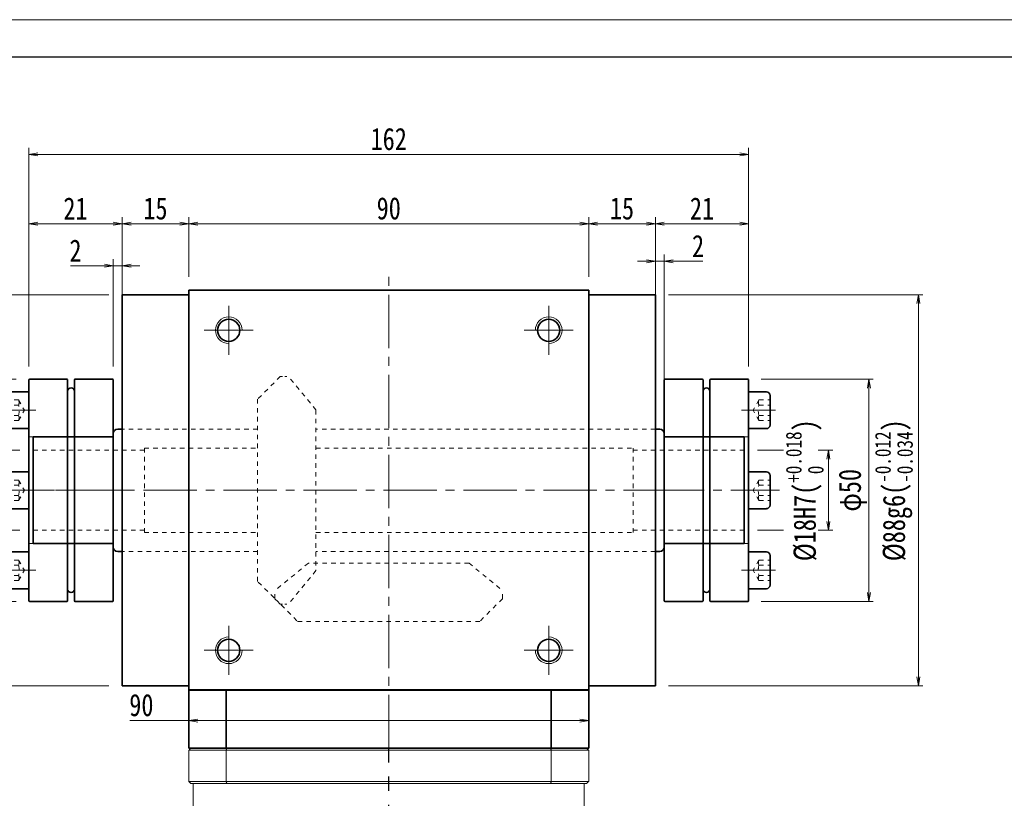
# Model space of a CAD drawing. Header units: millimetres. Extents: x -20 to 693, y -25 to 477.
# Tile 4 of 11: x 94 to 315, y 302 to 477. Entities that reach past the tile are written whole.
import ezdxf

# ---------------------------------------------------------------- set-up
doc = ezdxf.new("R2010")
doc.units = ezdxf.units.MM
for name, pattern in [('CENTER2', [28.575, 19.05, -3.175, 3.175, -3.175]), ('点画线', [18, 12, -2, 2, -2]), ('虚线', [2, 1, -1])]:
    doc.linetypes.add(name, pattern=pattern)
doc.layers.add('3中心线层', color=1, linetype='CENTER2')
for name, color, linetype, lineweight in [('EB0', 7, 'Continuous', 35), ('中心线层', 1, '点画线', 18), ('图框_外框线', 7, 'Continuous', 18), ('尺寸线层', 3, 'Continuous', 18), ('粗实线', 7, 'Continuous', 40), ('粗实线层', 7, 'Continuous', 35), ('虚线层', 6, '虚线', 18)]:
    doc.layers.add(name, color=color, linetype=linetype, lineweight=lineweight)
doc.styles.add('宋体', font='SimSun.ttf', dxfattribs={"width": 0.8})
doc.dimstyles.new('A水平标注$0', dxfattribs={"dimtxt": 3.5, "dimasz": 2, "dimexe": 1.5, "dimexo": 3, "dimgap": 1.1, "dimtad": 1, "dimtoh": 1, "dimdec": 4, "dimdsep": 46, "dimtxsty": '宋体', "dimblk": 'OPEN', "dimcen": 3, "dimclrd": 3, "dimclre": 3, "dimclrt": 6, "dimadec": 0, "dimazin": 0, "dimtm": 1e-09, "dimtfac": 1, "dimtdec": 4, "dimtix": 1, "dimtmove": 0, "dimatfit": 3, "dimldrblk": 'OPEN', "dimfxl": 0, "dimlwd": 13, "dimlwe": 13, "dimarcsym": 0})
doc.dimstyles.new('D直径标注φ25', dxfattribs={"dimtxt": 3.5, "dimasz": 2, "dimexe": 1, "dimexo": 3, "dimtad": 1, "dimtoh": 1, "dimdec": 1, "dimdsep": 46, "dimtxsty": '宋体', "dimblk": 'OPEN', "dimcen": 3, "dimclrd": 3, "dimclre": 3, "dimclrt": 130, "dimadec": 0, "dimazin": 0, "dimtm": 1e-09, "dimtfac": 1, "dimtdec": 1, "dimtmove": 0, "dimatfit": 0, "dimldrblk": 'OPEN', "dimfxl": 0, "dimlwd": 13, "dimlwe": 13, "dimarcsym": 0})

# ---------------------------------------------------------------- blocks, each defined once
blk = doc.blocks.new('34fhh_1')
at = {"layer": '中心线层'}
blk.add_line((1.59, 0), (-6.07, 0), dxfattribs=at)
at = {"layer": '粗实线层'}
for p, q in [((-4.82, 3.31), (-4.82, -3.31)), ((0, 4.14), (-3.99, 4.14)), ((0, -4.14), (0, 4.14)), ((-3.99, -4.14), (0, -4.14))]:
    blk.add_line(p, q, dxfattribs=at)
for centre, start, end in [((-3.99, 3.31), 90, 180), ((-3.99, -3.31), 180, 270)]:
    blk.add_arc(centre, 0.828, start, end, dxfattribs=at)
at = {"layer": '虚线层'}
for p, q in [((-2.32, 2.31), (-4.82, 2.31)), ((-2.32, 2.31), (-0.99, 0)), ((-2.32, 1.15), (-4.82, 1.15)), ((-2.32, -2.31), (-0.99, 0)), ((-2.32, -1.15), (-4.82, -1.15)), ((-2.32, -2.31), (-4.82, -2.31))]:
    blk.add_line(p, q, dxfattribs=at)
for centre, radius, start, end in [((-3.47, 1.73), 1.29, 333.4349, 26.5651), ((-6.71, 0), 4.54, 345.2529, 14.7471), ((-3.47, -1.73), 1.29, 333.4349, 26.5651)]:
    blk.add_arc(centre, radius, start, end, dxfattribs=at)
blk = doc.blocks.new('zjt-090_1')
at = {"color": 7, "linetype": 'Continuous'}
for p, q in [((-19, -24.85), (-19, 24.85)), ((-10.41, 25), (-18.85, 25)), ((-10.26, 24.85), (-10.26, 0)), ((-8.74, 24.85), (-8.74, -24.85)), ((-0.15, 25), (-8.59, 25)), ((0, 24.85), (0, 0)), ((-10.26, 0), (-10.26, -24.85)), ((0, 0), (0, -24.85)), ((-18.85, -25), (-10.41, -25)), ((-8.59, -25), (-0.15, -25))]:
    blk.add_line(p, q, dxfattribs=at)
for centre, radius, start, end in [((-18.85, 24.85), 0.15, 90, 180), ((-10.41, 24.85), 0.15, 0, 90), ((-8.59, 24.85), 0.15, 90, 180), ((-0.15, 24.85), 0.15, 0, 90), ((-9.5, 22.25), 0.76, 0, 180), ((-9.5, -22.25), 0.76, 180, 0), ((-18.85, -24.85), 0.15, 180, 270), ((-10.41, -24.85), 0.15, 270, 0), ((-8.59, -24.85), 0.15, 180, 270), ((-0.15, -24.85), 0.15, 270, 0)]:
    blk.add_arc(centre, radius, start, end, dxfattribs=at)
at = {"layer": '中心线层'}
blk.add_line((3, 0), (-25.94, 0), dxfattribs=at)
at = {"layer": '粗实线层', "color": 6, "linetype": '虚线', "lineweight": 18}
for p, q in [((0, 12), (-19, 12)), ((0, -12), (-19, -12))]:
    blk.add_line(p, q, dxfattribs=at)
at = {"layer": '粗实线层'}
for p in [(-19, 18), (-19, 0)]:
    blk.add_blockref('34fhh_1', p, dxfattribs=at)
at = {"layer": '粗实线层', "xscale": -0.9999999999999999, "rotation": 180}
blk.add_blockref('34fhh_1', (-19, -18), dxfattribs=at)
blk = doc.blocks.new('_Open')
at = {"color": 0, "linetype": 'ByBlock', "lineweight": -2}
for p, q in [((-1, 0.17), (0, 0)), ((-1, -0.17), (0, 0)), ((0, 0), (-1, 0))]:
    blk.add_line(p, q, dxfattribs=at)
blk = doc.blocks.new('*D11')
at = {"layer": 'Defpoints', "color": 0, "transparency": 16777216}
for p in [(221.63, 431.4), (131.63, 416.44), (221.63, 416.44)]:
    blk.add_point(p, dxfattribs=at)
at = {"layer": '尺寸线层', "color": 3, "lineweight": 13, "transparency": 16777216}
for p, q in [((131.63, 419.44), (131.63, 432.9)), ((221.63, 419.44), (221.63, 432.9)), ((133.63, 431.4), (219.63, 431.4))]:
    blk.add_line(p, q, dxfattribs=at)
at = {"layer": '尺寸线层', "color": 3, "lineweight": 13, "transparency": 16777216, "xscale": 2, "yscale": 2, "zscale": 2, "rotation": 180}
blk.add_blockref('_Open', (131.63, 431.4), dxfattribs=at)
at = {"layer": '尺寸线层', "color": 3, "lineweight": 13, "transparency": 16777216, "xscale": 2, "yscale": 2, "zscale": 2}
blk.add_blockref('_Open', (221.63, 431.4), dxfattribs=at)
at = {"layer": '尺寸线层', "color": 6, "transparency": 16777216, "insert": (176.63, 434.84), "char_height": 5, "attachment_point": 5, "style": '宋体', "bg_fill": 3, "box_fill_scale": 1.1, "bg_fill_color": 257, "bg_fill_transparency": 0}
blk.add_mtext('90', dxfattribs=at)
blk = doc.blocks.new('*D12')
at = {"layer": 'Defpoints', "color": 0, "transparency": 16777216}
for p in [(116.63, 431.4), (116.63, 415.44), (131.63, 416.44)]:
    blk.add_point(p, dxfattribs=at)
at = {"layer": '尺寸线层', "color": 3, "lineweight": 13, "transparency": 16777216}
for p, q in [((116.63, 418.44), (116.63, 432.9)), ((131.63, 419.44), (131.63, 432.9)), ((129.63, 431.4), (118.63, 431.4))]:
    blk.add_line(p, q, dxfattribs=at)
at = {"layer": '尺寸线层', "color": 3, "lineweight": 13, "transparency": 16777216, "xscale": 2, "yscale": 2, "zscale": 2, "rotation": 180}
blk.add_blockref('_Open', (116.63, 431.4), dxfattribs=at)
at = {"layer": '尺寸线层', "color": 3, "lineweight": 13, "transparency": 16777216, "xscale": 2, "yscale": 2, "zscale": 2}
blk.add_blockref('_Open', (131.63, 431.4), dxfattribs=at)
at = {"layer": '尺寸线层', "color": 6, "transparency": 16777216, "insert": (124.13, 434.83), "char_height": 5, "attachment_point": 5, "style": '宋体', "bg_fill": 3, "box_fill_scale": 1.1, "bg_fill_color": 257, "bg_fill_transparency": 0}
blk.add_mtext('15', dxfattribs=at)
blk = doc.blocks.new('*D13')
at = {"layer": 'Defpoints', "color": 0, "transparency": 16777216}
for p in [(236.63, 431.4), (221.63, 416.44), (236.63, 415.44)]:
    blk.add_point(p, dxfattribs=at)
at = {"layer": '尺寸线层', "color": 3, "lineweight": 13, "transparency": 16777216}
for p, q in [((221.63, 419.44), (221.63, 432.9)), ((236.63, 418.44), (236.63, 432.9)), ((223.63, 431.4), (234.63, 431.4))]:
    blk.add_line(p, q, dxfattribs=at)
at = {"layer": '尺寸线层', "color": 3, "lineweight": 13, "transparency": 16777216, "xscale": 2, "yscale": 2, "zscale": 2, "rotation": 180}
blk.add_blockref('_Open', (221.63, 431.4), dxfattribs=at)
at = {"layer": '尺寸线层', "color": 3, "lineweight": 13, "transparency": 16777216, "xscale": 2, "yscale": 2, "zscale": 2}
blk.add_blockref('_Open', (236.63, 431.4), dxfattribs=at)
at = {"layer": '尺寸线层', "color": 6, "transparency": 16777216, "insert": (229.13, 434.83), "char_height": 5, "attachment_point": 5, "style": '宋体', "bg_fill": 3, "box_fill_scale": 1.1, "bg_fill_color": 257, "bg_fill_transparency": 0}
blk.add_mtext('15', dxfattribs=at)
blk = doc.blocks.new('*D14')
at = {"layer": 'Defpoints', "color": 0, "transparency": 16777216}
for p in [(96.63, 380.44), (96.63, 362.44)]:
    blk.add_point(p, dxfattribs=at)
at = {"layer": '尺寸线层', "color": 3, "lineweight": 13, "transparency": 16777216}
for p, q in [((93.63, 380.44), (80.32, 380.44)), ((81.32, 378.44), (81.32, 364.44)), ((93.63, 362.44), (80.32, 362.44))]:
    blk.add_line(p, q, dxfattribs=at)
at = {"layer": '尺寸线层', "color": 3, "lineweight": 13, "transparency": 16777216, "xscale": 2, "yscale": 2, "zscale": 2}
for p, rotation in [((81.32, 380.44), 90), ((81.32, 362.44), 270)]:
    blk.add_blockref('_Open', p, dxfattribs=dict(at, rotation=rotation))
at = {"layer": '尺寸线层', "color": 130, "transparency": 16777216, "insert": (75.97, 371.44), "char_height": 5, "attachment_point": 5, "rotation": 90, "style": '宋体', "bg_fill": 3, "box_fill_scale": 1.1, "bg_fill_color": 257, "bg_fill_transparency": 0}
blk.add_mtext('{\\A1;\\A1;%%C18H7({\\H0.707107x;\\S+0.018^  0;})}', dxfattribs=at)
at = {"layer": 'Defpoints', "color": 0, "transparency": 16777216}
blk.add_point((81.32, 362.44), dxfattribs=at)
blk = doc.blocks.new('*D15')
at = {"layer": 'Defpoints', "color": 0, "transparency": 16777216}
for p in [(95.78, 396.44), (67.74, 346.44), (95.78, 346.44)]:
    blk.add_point(p, dxfattribs=at)
at = {"layer": '尺寸线层', "color": 3, "lineweight": 13, "transparency": 16777216}
for p, q in [((92.78, 396.44), (66.74, 396.44)), ((67.74, 394.44), (67.74, 348.44)), ((92.78, 346.44), (66.74, 346.44))]:
    blk.add_line(p, q, dxfattribs=at)
at = {"layer": '尺寸线层', "color": 3, "lineweight": 13, "transparency": 16777216, "xscale": 2, "yscale": 2, "zscale": 2}
for p, rotation in [((67.74, 396.44), 89.99999999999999), ((67.74, 346.44), 270)]:
    blk.add_blockref('_Open', p, dxfattribs=dict(at, rotation=rotation))
at = {"layer": '尺寸线层', "color": 130, "transparency": 16777216, "insert": (64.13, 371.44), "char_height": 5, "attachment_point": 5, "rotation": 90, "style": '宋体', "bg_fill": 3, "box_fill_scale": 1.1, "bg_fill_color": 257, "bg_fill_transparency": 0}
blk.add_mtext('φ50', dxfattribs=at)
blk = doc.blocks.new('*D16')
at = {"layer": 'Defpoints', "color": 0, "transparency": 16777216}
for p in [(114.63, 421.95), (116.63, 406.83), (114.63, 396.29)]:
    blk.add_point(p, dxfattribs=at)
at = {"layer": '尺寸线层', "color": 3, "lineweight": 13, "transparency": 16777216}
for p, q in [((114.63, 399.29), (114.63, 423.45)), ((116.63, 409.83), (116.63, 423.45)), ((105.02, 421.95), (108.23, 421.95)), ((108.23, 421.95), (112.63, 421.95)), ((116.63, 421.95), (114.63, 421.95)), ((118.63, 421.95), (120.63, 421.95))]:
    blk.add_line(p, q, dxfattribs=at)
at = {"layer": '尺寸线层', "color": 3, "lineweight": 13, "transparency": 16777216, "xscale": 2, "yscale": 2, "zscale": 2}
blk.add_blockref('_Open', (114.63, 421.95), dxfattribs=at)
at = {"layer": '尺寸线层', "color": 3, "lineweight": 13, "transparency": 16777216, "xscale": 2, "yscale": 2, "zscale": 2, "rotation": 180}
blk.add_blockref('_Open', (116.63, 421.95), dxfattribs=at)
at = {"layer": '尺寸线层', "color": 6, "transparency": 16777216, "insert": (106.13, 425.36), "char_height": 5, "attachment_point": 5, "style": '宋体', "bg_fill": 3, "box_fill_scale": 1.1, "bg_fill_color": 257, "bg_fill_transparency": 0}
blk.add_mtext('2', dxfattribs=at)
blk = doc.blocks.new('*D17')
at = {"layer": 'Defpoints', "color": 0, "transparency": 16777216}
for p in [(95.63, 431.4), (116.63, 415.44), (95.63, 396.29)]:
    blk.add_point(p, dxfattribs=at)
at = {"layer": '尺寸线层', "color": 3, "lineweight": 13, "transparency": 16777216}
for p, q in [((95.63, 399.29), (95.63, 432.9)), ((116.63, 418.44), (116.63, 432.9)), ((114.63, 431.4), (97.63, 431.4))]:
    blk.add_line(p, q, dxfattribs=at)
at = {"layer": '尺寸线层', "color": 3, "lineweight": 13, "transparency": 16777216, "xscale": 2, "yscale": 2, "zscale": 2, "rotation": 180}
blk.add_blockref('_Open', (95.63, 431.4), dxfattribs=at)
at = {"layer": '尺寸线层', "color": 3, "lineweight": 13, "transparency": 16777216, "xscale": 2, "yscale": 2, "zscale": 2}
blk.add_blockref('_Open', (116.63, 431.4), dxfattribs=at)
at = {"layer": '尺寸线层', "color": 6, "transparency": 16777216, "insert": (106.13, 434.83), "char_height": 5, "attachment_point": 5, "style": '宋体', "bg_fill": 3, "box_fill_scale": 1.1, "bg_fill_color": 257, "bg_fill_transparency": 0}
blk.add_mtext('21', dxfattribs=at)
blk = doc.blocks.new('*D18')
at = {"layer": 'Defpoints', "color": 0, "transparency": 16777216}
for p in [(238.63, 422.97), (236.63, 406.83), (238.63, 384.19)]:
    blk.add_point(p, dxfattribs=at)
at = {"layer": '尺寸线层', "color": 3, "lineweight": 13, "transparency": 16777216}
for p, q in [((236.63, 409.83), (236.63, 424.47)), ((238.63, 387.19), (238.63, 424.47)), ((234.63, 422.97), (232.63, 422.97)), ((236.63, 422.97), (238.63, 422.97)), ((244.13, 422.97), (240.63, 422.97)), ((247.35, 422.97), (244.13, 422.97))]:
    blk.add_line(p, q, dxfattribs=at)
at = {"layer": '尺寸线层', "color": 3, "lineweight": 13, "transparency": 16777216, "xscale": 2, "yscale": 2, "zscale": 2}
blk.add_blockref('_Open', (236.63, 422.97), dxfattribs=at)
at = {"layer": '尺寸线层', "color": 3, "lineweight": 13, "transparency": 16777216, "xscale": 2, "yscale": 2, "zscale": 2, "rotation": 180}
blk.add_blockref('_Open', (238.63, 422.97), dxfattribs=at)
at = {"layer": '尺寸线层', "color": 6, "transparency": 16777216, "insert": (246.24, 426.39), "char_height": 5, "attachment_point": 5, "style": '宋体', "bg_fill": 3, "box_fill_scale": 1.1, "bg_fill_color": 257, "bg_fill_transparency": 0}
blk.add_mtext('2', dxfattribs=at)
blk = doc.blocks.new('*D19')
at = {"layer": 'Defpoints', "color": 0, "transparency": 16777216}
for p in [(95.63, 447), (95.63, 396.29), (257.63, 396.29)]:
    blk.add_point(p, dxfattribs=at)
at = {"layer": '尺寸线层', "color": 3, "lineweight": 13, "transparency": 16777216}
for p, q in [((95.63, 399.29), (95.63, 448.5)), ((257.63, 399.29), (257.63, 448.5)), ((255.63, 447), (97.63, 447))]:
    blk.add_line(p, q, dxfattribs=at)
at = {"layer": '尺寸线层', "color": 3, "lineweight": 13, "transparency": 16777216, "xscale": 2, "yscale": 2, "zscale": 2, "rotation": 180}
blk.add_blockref('_Open', (95.63, 447), dxfattribs=at)
at = {"layer": '尺寸线层', "color": 3, "lineweight": 13, "transparency": 16777216, "xscale": 2, "yscale": 2, "zscale": 2}
blk.add_blockref('_Open', (257.63, 447), dxfattribs=at)
at = {"layer": '尺寸线层', "color": 6, "transparency": 16777216, "insert": (176.63, 450.44), "char_height": 5, "attachment_point": 5, "style": '宋体', "bg_fill": 3, "box_fill_scale": 1.1, "bg_fill_color": 257, "bg_fill_transparency": 0}
blk.add_mtext('162', dxfattribs=at)
blk = doc.blocks.new('*D20')
at = {"layer": 'Defpoints', "color": 0, "transparency": 16777216}
for p in [(116.63, 415.44), (57.41, 327.44), (116.63, 327.44)]:
    blk.add_point(p, dxfattribs=at)
at = {"layer": '尺寸线层', "color": 3, "lineweight": 13, "transparency": 16777216}
for p, q in [((113.63, 415.44), (56.41, 415.44)), ((57.41, 413.44), (57.41, 329.44)), ((113.63, 327.44), (56.41, 327.44))]:
    blk.add_line(p, q, dxfattribs=at)
at = {"layer": '尺寸线层', "color": 3, "lineweight": 13, "transparency": 16777216, "xscale": 2, "yscale": 2, "zscale": 2}
for p, rotation in [((57.41, 415.44), 90), ((57.41, 327.44), 270)]:
    blk.add_blockref('_Open', p, dxfattribs=dict(at, rotation=rotation))
at = {"layer": '尺寸线层', "color": 130, "transparency": 16777216, "insert": (51.89, 371.44), "char_height": 5, "attachment_point": 5, "rotation": 90, "style": '宋体', "bg_fill": 3, "box_fill_scale": 1.1, "bg_fill_color": 257, "bg_fill_transparency": 0}
blk.add_mtext('{\\A1;\\A1;%%C88g6({\\H0.707107x;\\S-0.012^ -0.034;})}', dxfattribs=at)
blk = doc.blocks.new('*D29')
at = {"layer": 'Defpoints', "color": 0, "transparency": 16777216}
for p in [(221.63, 319.64), (131.63, 313.44), (221.63, 313.44)]:
    blk.add_point(p, dxfattribs=at)
at = {"layer": '尺寸线层', "color": 3, "lineweight": 13, "transparency": 16777216}
for p, q in [((118.37, 319.64), (124.55, 319.64)), ((124.55, 319.64), (131.63, 319.64)), ((131.63, 316.44), (131.63, 321.14)), ((133.63, 319.64), (219.63, 319.64)), ((221.63, 316.44), (221.63, 321.14))]:
    blk.add_line(p, q, dxfattribs=at)
at = {"layer": '尺寸线层', "color": 3, "lineweight": 13, "transparency": 16777216, "xscale": 2, "yscale": 2, "zscale": 2, "rotation": 180}
blk.add_blockref('_Open', (131.63, 319.64), dxfattribs=at)
at = {"layer": '尺寸线层', "color": 3, "lineweight": 13, "transparency": 16777216, "xscale": 2, "yscale": 2, "zscale": 2}
blk.add_blockref('_Open', (221.63, 319.64), dxfattribs=at)
at = {"layer": '尺寸线层', "color": 6, "transparency": 16777216, "insert": (120.96, 323.08), "char_height": 5, "attachment_point": 5, "style": '宋体', "bg_fill": 3, "box_fill_scale": 1.1, "bg_fill_color": 257, "bg_fill_transparency": 0}
blk.add_mtext('90', dxfattribs=at)
blk = doc.blocks.new('*D33')
at = {"layer": 'Defpoints', "color": 0, "transparency": 16777216}
for p in [(256.63, 380.44), (256.63, 362.44)]:
    blk.add_point(p, dxfattribs=at)
at = {"layer": '尺寸线层', "color": 3, "lineweight": 13, "transparency": 16777216}
for p, q in [((259.63, 380.44), (276.59, 380.44)), ((275.59, 378.44), (275.59, 364.44)), ((259.63, 362.44), (276.59, 362.44))]:
    blk.add_line(p, q, dxfattribs=at)
at = {"layer": '尺寸线层', "color": 3, "lineweight": 13, "transparency": 16777216, "xscale": 2, "yscale": 2, "zscale": 2}
for p, rotation in [((275.59, 380.44), 90), ((275.59, 362.44), 270)]:
    blk.add_blockref('_Open', p, dxfattribs=dict(at, rotation=rotation))
at = {"layer": '尺寸线层', "color": 130, "transparency": 16777216, "insert": (270.24, 371.44), "char_height": 5, "attachment_point": 5, "rotation": 90, "style": '宋体', "bg_fill": 3, "box_fill_scale": 1.1, "bg_fill_color": 257, "bg_fill_transparency": 0}
blk.add_mtext('{\\A1;\\A1;%%C18H7({\\H0.707107x;\\S+0.018^  0;})}', dxfattribs=at)
at = {"layer": 'Defpoints', "color": 0, "transparency": 16777216}
blk.add_point((275.59, 362.44), dxfattribs=at)
blk = doc.blocks.new('*D34')
at = {"layer": 'Defpoints', "color": 0, "transparency": 16777216}
for p in [(257.48, 396.44), (257.48, 346.44), (284.69, 346.44)]:
    blk.add_point(p, dxfattribs=at)
at = {"layer": '尺寸线层', "color": 3, "lineweight": 13, "transparency": 16777216}
for p, q in [((260.48, 396.44), (285.69, 396.44)), ((284.69, 394.44), (284.69, 348.44)), ((260.48, 346.44), (285.69, 346.44))]:
    blk.add_line(p, q, dxfattribs=at)
at = {"layer": '尺寸线层', "color": 3, "lineweight": 13, "transparency": 16777216, "xscale": 2, "yscale": 2, "zscale": 2}
for p, rotation in [((284.69, 396.44), 90), ((284.69, 346.44), 270)]:
    blk.add_blockref('_Open', p, dxfattribs=dict(at, rotation=rotation))
at = {"layer": '尺寸线层', "color": 130, "transparency": 16777216, "insert": (281.08, 371.44), "char_height": 5, "attachment_point": 5, "rotation": 90, "style": '宋体', "bg_fill": 3, "box_fill_scale": 1.1, "bg_fill_color": 257, "bg_fill_transparency": 0}
blk.add_mtext('φ50', dxfattribs=at)
blk = doc.blocks.new('*D35')
at = {"layer": 'Defpoints', "color": 0, "transparency": 16777216}
for p in [(236.63, 415.44), (236.63, 327.44), (295.84, 327.44)]:
    blk.add_point(p, dxfattribs=at)
at = {"layer": '尺寸线层', "color": 3, "lineweight": 13, "transparency": 16777216}
for p, q in [((239.63, 415.44), (296.84, 415.44)), ((295.84, 413.44), (295.84, 329.44)), ((239.63, 327.44), (296.84, 327.44))]:
    blk.add_line(p, q, dxfattribs=at)
at = {"layer": '尺寸线层', "color": 3, "lineweight": 13, "transparency": 16777216, "xscale": 2, "yscale": 2, "zscale": 2}
for p, rotation in [((295.84, 415.44), 90), ((295.84, 327.44), 270)]:
    blk.add_blockref('_Open', p, dxfattribs=dict(at, rotation=rotation))
at = {"layer": '尺寸线层', "color": 130, "transparency": 16777216, "insert": (290.32, 371.44), "char_height": 5, "attachment_point": 5, "rotation": 90, "style": '宋体', "bg_fill": 3, "box_fill_scale": 1.1, "bg_fill_color": 257, "bg_fill_transparency": 0}
blk.add_mtext('{\\A1;\\A1;%%C88g6({\\H0.707107x;\\S-0.012^ -0.034;})}', dxfattribs=at)
blk = doc.blocks.new('*D36')
at = {"layer": 'Defpoints', "color": 0, "transparency": 16777216}
for p in [(257.63, 431.4), (236.63, 415.44), (257.63, 396.29)]:
    blk.add_point(p, dxfattribs=at)
at = {"layer": '尺寸线层', "color": 3, "lineweight": 13, "transparency": 16777216}
for p, q in [((236.63, 418.44), (236.63, 432.9)), ((257.63, 399.29), (257.63, 432.9)), ((238.63, 431.4), (255.63, 431.4))]:
    blk.add_line(p, q, dxfattribs=at)
at = {"layer": '尺寸线层', "color": 3, "lineweight": 13, "transparency": 16777216, "xscale": 2, "yscale": 2, "zscale": 2, "rotation": 180}
blk.add_blockref('_Open', (236.63, 431.4), dxfattribs=at)
at = {"layer": '尺寸线层', "color": 3, "lineweight": 13, "transparency": 16777216, "xscale": 2, "yscale": 2, "zscale": 2}
blk.add_blockref('_Open', (257.63, 431.4), dxfattribs=at)
at = {"layer": '尺寸线层', "color": 6, "transparency": 16777216, "insert": (247.13, 434.83), "char_height": 5, "attachment_point": 5, "style": '宋体', "bg_fill": 3, "box_fill_scale": 1.1, "bg_fill_color": 257, "bg_fill_transparency": 0}
blk.add_mtext('21', dxfattribs=at)

msp = doc.modelspace()

# ---------------------------------------------------------------- linework, layer by layer
at = {"color": 6, "linetype": '虚线', "lineweight": 18}
for p, q in [((152.23, 397.04), (147.13, 391.94)), ((160.26, 389.52), (154.05, 397.04)), ((160.26, 389.52), (160.26, 353.37)), ((158.55, 355.07), (151.03, 348.87)), ((194.7, 355.07), (158.55, 355.07)), ((194.7, 355.07), (202.23, 348.87)), ((160.26, 353.37), (154.05, 345.84)), ((152.23, 345.84), (147.13, 350.94)), ((151.03, 347.05), (151.03, 348.87)), ((202.23, 347.05), (202.23, 348.87)), ((151.03, 347.05), (156.13, 341.95)), ((202.23, 347.05), (197.13, 341.95))]:
    msp.add_line(p, q, dxfattribs=at)
at = {"color": 6, "linetype": '虚线', "lineweight": 18, "ltscale": 0.5}
for p, q in [((152.23, 397.04), (154.05, 397.04)), ((152.23, 345.84), (154.05, 345.84))]:
    msp.add_line(p, q, dxfattribs=at)
at = {"color": 7, "linetype": 'Continuous', "lineweight": 15}
for p, q in [((140.03, 305.94), (131.63, 305.94)), ((213.22, 305.94), (140.03, 305.94)), ((221.63, 305.94), (213.22, 305.94)), ((132.13, 305.44), (140.21, 305.44)), ((140.21, 305.44), (213.04, 305.44)), ((213.04, 305.44), (221.13, 305.44))]:
    msp.add_line(p, q, dxfattribs=at)
for points in [[(131.63, 305.94), (132.13, 305.44)], [(140.03, 305.94), (140.21, 305.44)], [(213.22, 305.94), (213.04, 305.44)], [(221.13, 305.44), (221.63, 305.94)], [(132.63, 279.44), (132.63, 305.44)], [(220.63, 305.44), (220.63, 279.44)]]:
    msp.add_open_spline(points, degree=1, dxfattribs=at)
at = {"layer": 'EB0'}
for p, q in [((221.63, 313.44), (131.63, 313.44)), ((136.63, 313.44), (131.63, 313.44)), ((216.63, 313.44), (221.63, 313.44))]:
    msp.add_line(p, q, dxfattribs=at)
at = {"layer": '中心线层'}
for p, q in [((176.63, 313.44), (176.63, 419.44)), ((85.44, 371.44), (244.53, 371.44)), ((140.63, 329.94), (140.63, 340.94)), ((212.63, 340.94), (212.63, 329.94)), ((146.13, 335.44), (135.13, 335.44)), ((218.13, 335.44), (207.13, 335.44))]:
    msp.add_line(p, q, dxfattribs=at)
at = {"layer": '粗实线', "lineweight": 40}
msp.add_line((221.63, 326.44), (131.63, 326.44), dxfattribs=at)
at = {"layer": '粗实线层'}
for p, q in [((131.63, 415.44), (116.63, 415.44)), ((116.63, 327.44), (116.63, 415.44)), ((131.63, 416.44), (221.63, 416.44)), ((131.63, 326.44), (131.63, 416.44)), ((221.63, 326.44), (221.63, 416.44)), ((221.63, 415.44), (236.63, 415.44)), ((236.63, 415.44), (236.63, 327.44)), ((237.63, 357.69), (236.63, 357.69)), ((131.63, 327.44), (116.63, 327.44)), ((131.63, 326.44), (131.63, 313.44)), ((140.03, 313.44), (140.03, 326.44)), ((213.22, 313.44), (213.22, 326.44)), ((221.63, 327.44), (236.63, 327.44)), ((221.63, 313.44), (221.63, 326.44))]:
    msp.add_line(p, q, dxfattribs=at)
at = {"layer": '粗实线层', "color": 6, "linetype": '虚线', "lineweight": 18}
for p, q in [((147.13, 350.94), (147.13, 391.94)), ((121.63, 361.94), (121.63, 380.94)), ((121.63, 380.94), (147.13, 380.94)), ((160.26, 380.94), (231.63, 380.94)), ((231.63, 380.94), (231.63, 361.94)), ((256.63, 380.44), (231.63, 380.44)), ((121.63, 361.94), (147.13, 361.94)), ((160.26, 361.94), (231.63, 361.94)), ((256.63, 362.44), (231.63, 362.44)), ((236.63, 357.69), (160.26, 357.69)), ((156.13, 341.95), (197.13, 341.95))]:
    msp.add_line(p, q, dxfattribs=at)
at = {"layer": '粗实线层'}
for centre in [(140.63, 335.44), (212.63, 335.44)]:
    msp.add_circle(centre, 2.5, dxfattribs=at)
msp.add_arc((237.63, 358.69), 1, 270, 0, dxfattribs=at)
at = {"layer": '粗实线层', "lineweight": 18}
for centre, start, end in [((140.63, 335.44), 90, 360), ((212.63, 335.44), 180, 90)]:
    msp.add_arc(centre, 3, start, end, dxfattribs=at)

# ---------------------------------------------------------------- block references
at = {"layer": '粗实线层'}
msp.add_blockref('zjt-090_1', (114.63, 371.44), dxfattribs=at)

# ---------------------------------------------------------------- next in the draw order: dimensions: what is measured, and where the dimension line sits
at = {"layer": '尺寸线层'}
dim = msp.add_linear_dim(base=(221.63, 431.4), p1=(131.63, 416.44), p2=(221.63, 416.44), dimstyle='A水平标注$0', override={"dimtxt": 5, "dimgap": 1, "dimdec": 1, "dimpost": '<>', "dimblk": 'Open', "dimtvp": 0.1, "dimtfill": 1, "dimtfillclr": 256}, dxfattribs=at)
dim.commit()
dim.dimension.update_dxf_attribs({"geometry": '*D11', "text_midpoint": (176.63, 434.84)})
dim = msp.add_linear_dim(base=(81.32, 362.44), p1=(96.63, 380.44), p2=(96.63, 362.44), angle=270, text='{\\A1;\\A1;%%C18H7({\\H0.707107x;\\S+0.018^  0;})}', dimstyle='D直径标注φ25', override={"dimtxt": 5, "dimgap": 1, "dimpost": 'φ<>', "dimtp": 0.018, "dimtm": 0, "dimtdec": 3, "dimtzin": 8}, dxfattribs=at)
dim.commit()
dim.dimension.update_dxf_attribs({"geometry": '*D14', "text_midpoint": (81.32, 371.44), "dimtype": 160})
dim = msp.add_linear_dim(base=(221.63, 319.64), p1=(131.63, 313.44), p2=(221.63, 313.44), dimstyle='A水平标注$0', override={"dimtxt": 5, "dimgap": 1, "dimdec": 1, "dimpost": '<>', "dimblk": 'Open', "dimtvp": 0.1, "dimtfill": 1, "dimtfillclr": 256}, dxfattribs=at)
dim.commit()
dim.dimension.update_dxf_attribs({"geometry": '*D29', "text_midpoint": (120.96, 319.64), "dimtype": 160})

# ---------------------------------------------------------------- next in the draw order: linework, layer by layer
at = {"color": 7, "linetype": 'Continuous', "lineweight": 15}
for p, q in [((131.63, 312.94), (140.03, 312.94)), ((131.63, 305.94), (131.63, 312.94)), ((140.21, 313.44), (132.13, 313.44)), ((140.03, 312.94), (140.03, 305.94)), ((140.03, 312.94), (213.22, 312.94)), ((213.04, 313.44), (140.21, 313.44)), ((221.13, 313.44), (213.04, 313.44)), ((213.22, 312.94), (221.63, 312.94)), ((213.22, 305.94), (213.22, 312.94)), ((221.63, 312.94), (221.63, 305.94))]:
    msp.add_line(p, q, dxfattribs=at)
for points in [[(132.13, 313.44), (131.63, 312.94)], [(140.21, 313.44), (140.03, 312.94)], [(213.04, 313.44), (213.22, 312.94)], [(221.13, 313.44), (221.63, 312.94)]]:
    msp.add_open_spline(points, degree=1, dxfattribs=at)
at = {"layer": '3中心线层'}
msp.add_line((176.63, 167.32), (176.63, 313.44), dxfattribs=at)

# ---------------------------------------------------------------- next in the draw order: dimensions: what is measured, and where the dimension line sits
at = {"layer": '尺寸线层'}
for base, p1, p2, picture, middle in [((116.63, 431.4), (131.63, 416.44), (116.63, 415.44), '*D12', (124.13, 434.83)), ((236.63, 431.4), (221.63, 416.44), (236.63, 415.44), '*D13', (229.13, 434.83))]:
    dim = msp.add_linear_dim(base=base, p1=p1, p2=p2, dimstyle='A水平标注$0', override={"dimtxt": 5, "dimgap": 1, "dimdec": 1, "dimpost": '<>', "dimblk": 'Open', "dimtvp": 0.1, "dimtfill": 1, "dimtfillclr": 256}, dxfattribs=at)
    dim.commit()
    dim.dimension.update_dxf_attribs({"geometry": picture, "text_midpoint": middle})
dim = msp.add_linear_dim(base=(67.74, 346.44), p1=(95.78, 396.44), p2=(95.78, 346.44), angle=270, dimstyle='D直径标注φ25', override={"dimtxt": 5, "dimgap": 1, "dimpost": 'φ<>'}, dxfattribs=at)
dim.commit()
dim.dimension.update_dxf_attribs({"geometry": '*D15', "text_midpoint": (64.13, 371.44)})

# ---------------------------------------------------------------- next in the draw order: linework, layer by layer
at = {"layer": '粗实线层', "color": 6, "linetype": '虚线', "lineweight": 18}
for p, q in [((96.63, 380.44), (121.63, 380.44)), ((96.63, 362.44), (121.63, 362.44))]:
    msp.add_line(p, q, dxfattribs=at)

# ---------------------------------------------------------------- next in the draw order: dimensions: what is measured, and where the dimension line sits
at = {"layer": '尺寸线层'}
for base, p1, p2, picture, middle in [((114.63, 421.95), (116.63, 406.83), (114.63, 396.29), '*D16', (106.13, 421.95)), ((238.63, 422.97), (236.63, 406.83), (238.63, 384.19), '*D18', (246.24, 422.97))]:
    dim = msp.add_linear_dim(base=base, p1=p1, p2=p2, dimstyle='A水平标注$0', override={"dimtxt": 5, "dimgap": 1, "dimdec": 1, "dimpost": '<>', "dimblk": 'Open', "dimtvp": 0.1, "dimtfill": 1, "dimtfillclr": 256}, dxfattribs=at)
    dim.commit()
    dim.dimension.update_dxf_attribs({"geometry": picture, "text_midpoint": middle, "dimtype": 160})

# ---------------------------------------------------------------- next in the draw order: linework, layer by layer
at = {"layer": '粗实线层', "color": 6, "linetype": '虚线', "lineweight": 18}
msp.add_line((236.63, 385.19), (160.26, 385.19), dxfattribs=at)
at = {"layer": '粗实线层'}
for p, q in [((237.63, 385.19), (236.63, 385.19)), ((238.63, 384.19), (238.63, 358.69))]:
    msp.add_line(p, q, dxfattribs=at)
msp.add_arc((237.63, 384.19), 1, 0, 90, dxfattribs=at)

# ---------------------------------------------------------------- next in the draw order: dimensions: what is measured, and where the dimension line sits
at = {"layer": '尺寸线层'}
dim = msp.add_linear_dim(base=(95.63, 431.4), p1=(116.63, 415.44), p2=(95.63, 396.29), dimstyle='A水平标注$0', override={"dimtxt": 5, "dimgap": 1, "dimdec": 1, "dimpost": '<>', "dimblk": 'Open', "dimtvp": 0.1, "dimtfill": 1, "dimtfillclr": 256}, dxfattribs=at)
dim.commit()
dim.dimension.update_dxf_attribs({"geometry": '*D17', "text_midpoint": (106.13, 434.83)})

# ---------------------------------------------------------------- next in the draw order: dimensions: what is measured, and where the dimension line sits
dim = msp.add_linear_dim(base=(95.63, 447), p1=(257.63, 396.29), p2=(95.63, 396.29), dimstyle='A水平标注$0', override={"dimtxt": 5, "dimgap": 1, "dimdec": 1, "dimpost": '<>', "dimblk": 'Open', "dimtvp": 0.1, "dimtfill": 1, "dimtfillclr": 256}, dxfattribs=at)
dim.commit()
dim.dimension.update_dxf_attribs({"geometry": '*D19', "text_midpoint": (176.63, 450.44)})

# ---------------------------------------------------------------- next in the draw order: linework, layer by layer
at = {"layer": '中心线层'}
for p, q in [((140.63, 401.94), (140.63, 412.94)), ((212.63, 412.94), (212.63, 401.94)), ((135.13, 407.44), (146.13, 407.44)), ((207.13, 407.44), (218.13, 407.44))]:
    msp.add_line(p, q, dxfattribs=at)
at = {"layer": '粗实线层'}
for centre in [(140.63, 407.44), (212.63, 407.44)]:
    msp.add_circle(centre, 2.5, dxfattribs=at)
at = {"layer": '粗实线层', "lineweight": 18}
for centre, start, end in [((140.63, 407.44), 360, 270), ((212.63, 407.44), 270, 180)]:
    msp.add_arc(centre, 3, start, end, dxfattribs=at)

# ---------------------------------------------------------------- next in the draw order: dimensions: what is measured, and where the dimension line sits
at = {"layer": '尺寸线层'}
dim = msp.add_linear_dim(base=(57.41, 327.44), p1=(116.63, 415.44), p2=(116.63, 327.44), angle=270, text='{\\A1;\\A1;%%C88g6({\\H0.707107x;\\S-0.012^ -0.034;})}', dimstyle='D直径标注φ25', override={"dimtxt": 5, "dimgap": 1, "dimpost": 'φ<>', "dimtp": -0.012, "dimtm": 0.034, "dimtdec": 3, "dimtzin": 8}, dxfattribs=at)
dim.commit()
dim.dimension.update_dxf_attribs({"geometry": '*D20', "text_midpoint": (51.89, 371.44)})
dim = msp.add_linear_dim(base=(275.59, 362.44), p1=(256.63, 380.44), p2=(256.63, 362.44), angle=270, text='{\\A1;\\A1;%%C18H7({\\H0.707107x;\\S+0.018^  0;})}', dimstyle='D直径标注φ25', override={"dimtxt": 5, "dimgap": 1, "dimpost": 'φ<>', "dimtp": 0.018, "dimtm": 0, "dimtdec": 3, "dimtzin": 8}, dxfattribs=at)
dim.commit()
dim.dimension.update_dxf_attribs({"geometry": '*D33', "text_midpoint": (275.59, 371.44), "dimtype": 160})

# ---------------------------------------------------------------- next in the draw order: linework, layer by layer
at = {"layer": '粗实线层'}
for p, q in [((114.63, 383.44), (96.63, 383.44)), ((96.63, 383.44), (96.63, 359.44)), ((114.63, 384.19), (114.63, 358.69)), ((115.63, 385.19), (116.63, 385.19)), ((96.63, 359.44), (114.63, 359.44)), ((115.63, 357.69), (116.63, 357.69))]:
    msp.add_line(p, q, dxfattribs=at)
at = {"layer": '粗实线层', "color": 6, "linetype": '虚线', "lineweight": 18}
for p, q in [((147.13, 385.19), (116.63, 385.19)), ((147.13, 357.69), (116.63, 357.69))]:
    msp.add_line(p, q, dxfattribs=at)
at = {"layer": '粗实线层'}
for centre, start, end in [((115.63, 384.19), 90, 180), ((115.63, 358.69), 180, 270)]:
    msp.add_arc(centre, 1, start, end, dxfattribs=at)

# ---------------------------------------------------------------- next in the draw order: dimensions: what is measured, and where the dimension line sits
at = {"layer": '尺寸线层'}
dim = msp.add_linear_dim(base=(284.69, 346.44), p1=(257.48, 396.44), p2=(257.48, 346.44), angle=270, dimstyle='D直径标注φ25', override={"dimtxt": 5, "dimgap": 1, "dimpost": 'φ<>'}, dxfattribs=at)
dim.commit()
dim.dimension.update_dxf_attribs({"geometry": '*D34', "text_midpoint": (281.08, 371.44)})

# ---------------------------------------------------------------- next in the draw order: dimensions: what is measured, and where the dimension line sits
dim = msp.add_linear_dim(base=(295.84, 327.44), p1=(236.63, 415.44), p2=(236.63, 327.44), angle=270, text='{\\A1;\\A1;%%C88g6({\\H0.707107x;\\S-0.012^ -0.034;})}', dimstyle='D直径标注φ25', override={"dimtxt": 5, "dimgap": 1, "dimpost": 'φ<>', "dimtp": -0.012, "dimtm": 0.034, "dimtdec": 3, "dimtzin": 8}, dxfattribs=at)
dim.commit()
dim.dimension.update_dxf_attribs({"geometry": '*D35', "text_midpoint": (290.32, 371.44)})

# ---------------------------------------------------------------- next in the draw order: linework, layer by layer
at = {"layer": '粗实线层'}
for p, q in [((238.63, 383.44), (256.63, 383.44)), ((256.63, 383.44), (256.63, 359.44)), ((256.63, 359.44), (238.63, 359.44))]:
    msp.add_line(p, q, dxfattribs=at)

# ---------------------------------------------------------------- next in the draw order: block references
at = {"layer": '粗实线层', "xscale": -1}
msp.add_blockref('zjt-090_1', (238.63, 371.44), dxfattribs=at)

# ---------------------------------------------------------------- next in the draw order: dimensions: what is measured, and where the dimension line sits
at = {"layer": '尺寸线层'}
dim = msp.add_linear_dim(base=(257.63, 431.4), p1=(236.63, 415.44), p2=(257.63, 396.29), dimstyle='A水平标注$0', override={"dimtxt": 5, "dimgap": 1, "dimdec": 1, "dimpost": '<>', "dimblk": 'Open', "dimtvp": 0.1, "dimtfill": 1, "dimtfillclr": 256}, dxfattribs=at)
dim.commit()
dim.dimension.update_dxf_attribs({"geometry": '*D36', "text_midpoint": (247.13, 434.83)})

# ---------------------------------------------------------------- next in the draw order: linework, layer by layer
at = {"layer": '图框_外框线', "color": 3}
msp.add_lwpolyline([(-16.9, -24.95), (693.37, -24.95), (693.37, 477.31), (-16.9, 477.31)], close=True, dxfattribs=at)
at = {"layer": '图框_外框线', "color": 3, "lineweight": 25}
msp.add_lwpolyline([(25.37, -16.5), (684.91, -16.5), (684.91, 468.85), (25.37, 468.85)], close=True, dxfattribs=at)

doc.saveas('drawing.dxf')
